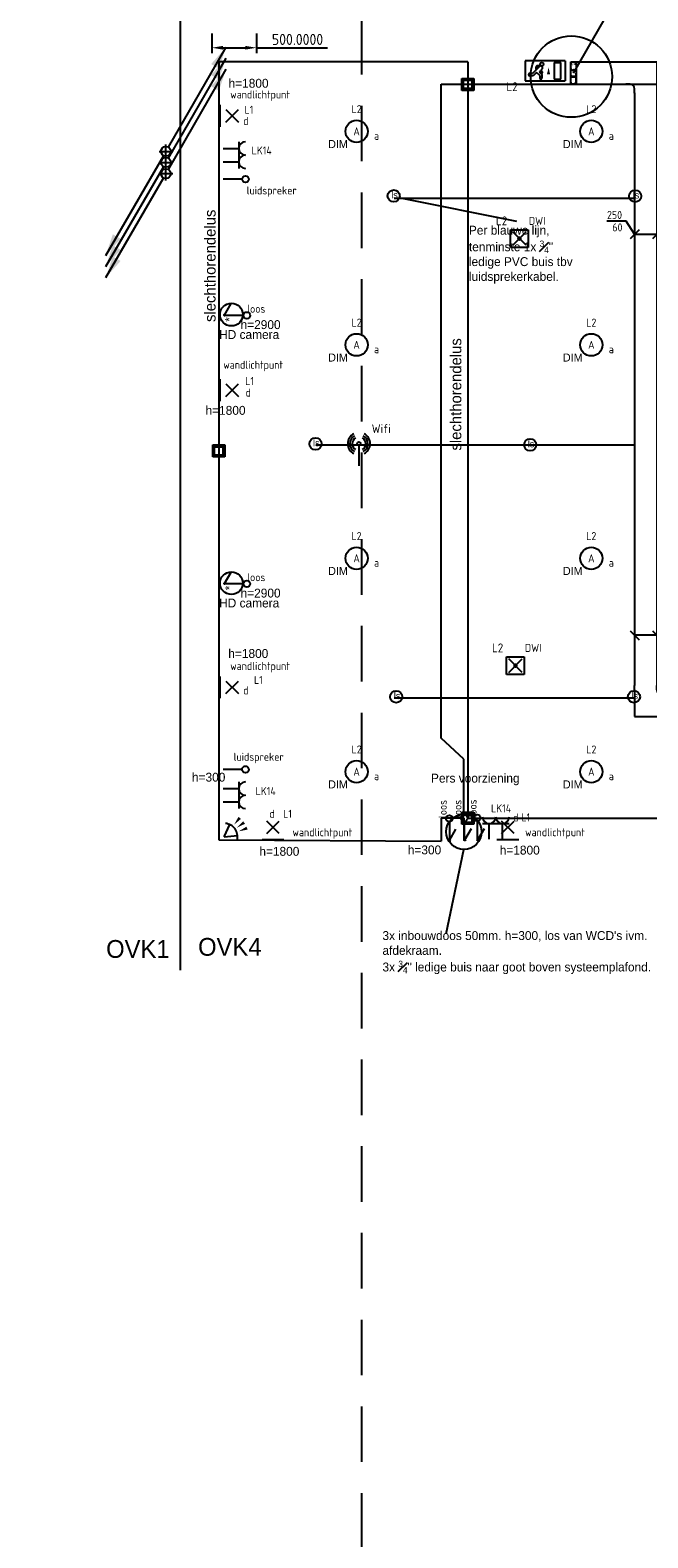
# Model space of a CAD drawing. Header units: millimetres. Extents: x -28157 to 193371, y -2151 to 171990.
# Tile 20 of 31: x 99708 to 106655, y 50540 to 67493. Entities that reach past the tile are written whole.
import ezdxf
from ezdxf.enums import TextEntityAlignment as Align

# ---------------------------------------------------------------- set-up
doc = ezdxf.new("R2010")
doc.units = ezdxf.units.MM
doc.header["$LTSCALE"] = 50
for name, pattern in [('2322122_a', [19.5, 12.5, -7]), ('CENTER2', [28.575, 19.05, -3.175, 3.175, -3.175]), ('SMALL_DASH', [1.5, 0.5, -1])]:
    doc.linetypes.add(name, pattern=pattern)
doc.layers.get('0').update_dxf_attribs({"linetype": 'CONTINUOUS'})
doc.layers.get('Defpoints').update_dxf_attribs({"linetype": 'CONTINUOUS'})
for name, color, linetype in [('BL$2----', 7, 'CONTINUOUS'), ('BL$9----', 7, 'CONTINUOUS'), ('EL6131--_KG_D', 6, 'CONTINUOUS'), ('EL6132--', 20, 'CONTINUOUS'), ('EL6222--', 20, 'CONTINUOUS'), ('EL6223--', 20, 'CONTINUOUS'), ('EL6311--', 20, 'CONTINUOUS'), ('EL6321--', 3, 'CONTINUOUS'), ('EL6441--', 3, 'CONTINUOUS'), ('EL6521--', 3, 'CONTINUOUS'), ('EM6131--_KG', 7, 'CONTINUOUS'), ('Inter Visual Systems Leidingen boven plafond tbv. AV', 5, 'CONTINUOUS'), ('Inter Visual Systems Vloerleidingen tbv. Slechthorendenlus', 5, 'CONTINUOUS'), ('Inter Visual Systems Voorzieningen E', 5, 'CONTINUOUS'), ('Sparingen Heegt', 6, 'CONTINUOUS'), ('Sparringen', 164, 'CONTINUOUS'), ('WL524---_D', 4, 'CONTINUOUS'), ('WL524---_HARTLIJN', 1, 'CONTINUOUS')]:
    doc.layers.add(name, color=color, linetype=linetype)
doc.layers.add('Referentiepunt', color=253, linetype='CONTINUOUS', plot=False)
doc.styles.add('BURO-012', font='BUROFONT.shx', dxfattribs={"height": 120})
doc.styles.add('buro-018', font='BUROFONT.shx', dxfattribs={"height": 180})
doc.styles.add('STABICAD-012', font='ISOCP.SHX', dxfattribs={"height": 60})
doc.styles.add('STABICAD-018', font='ISOCP.SHX', dxfattribs={"height": 90})
doc.styles.get("Standard").update_dxf_attribs({"font": 'ISOCP'})
doc.dimstyles.new('ISO-25', dxfattribs={"dimtxt": 2.5, "dimasz": 2.5, "dimexe": 1.25, "dimexo": 0.625, "dimtad": 1, "dimtih": 1, "dimdec": 4, "dimdsep": 46, "dimtxsty": 'Standard', "dimcen": 2.5, "dimadec": 0, "dimazin": 0, "dimtfac": 1, "dimtdec": 4, "dimtmove": 0, "dimatfit": 3, "dimfxl": 1, "dimtvp": 1, "dimtolj": 1, "dimtzin": 0, "dimarcsym": 0})

# ---------------------------------------------------------------- blocks, each defined once
blk = doc.blocks.new('1115C2I')
at = {"color": 0, "linetype": 'Continuous'}
for p, q in [((4.5, 5.5), (-4.5, 5.5)), ((-4.5, 1), (-4.5, 5.5)), ((-2, 5.15), (-3.5, 5.15)), ((-3.5, 5.15), (-3.5, 1.35)), ((-2, 1.35), (-2, 5.15)), ((0.65, 3.49), (1.01, 3.13)), ((0.76, 4.11), (0.76, 4.91)), ((1.37, 3.5), (0.76, 4.11)), ((0.87, 3.71), (1.23, 3.35)), ((1.23, 3.35), (1.37, 3.5)), ((1.24, 4.31), (1.24, 4.91)), ((1.24, 4.31), (1.94, 3.61)), ((1.27, 2.26), (2.88, 3.87)), ((1.94, 3.61), (2.68, 4.35)), ((2.68, 4.35), (3.52, 4.35)), ((2.88, 3.87), (3.52, 3.87)), ((4.5, 1), (4.5, 5.5)), ((-4.5, 1), (4.5, 1)), ((-2, 1.35), (-3.5, 1.35)), ((0.71, 2.83), (1.01, 3.13)), ((0.99, 2.14), (1.84, 2.14)), ((1.47, 2.46), (1.72, 2.46)), ((1.71, 2.7), (1.72, 2.7)), ((1.72, 2.7), (1.72, 2.46)), ((1.94, 2.93), (2.04, 2.83)), ((2.04, 2.83), (2.04, 2.34))]:
    blk.add_line(p, q, dxfattribs=at)
blk.add_lwpolyline([(-0.75, 2.5, 0, 0.7, 0), (-0.75, 4, 0.7, 0.7, 0)], format="xyseb", dxfattribs=at)
blk.add_circle((0.76, 1.75), 0.4, dxfattribs=at)
for centre, radius, start, end in [((0.76, 3.6), 0.16, 45, 225), ((1, 4.91), 0.24, 0, 180), ((3.52, 4.11), 0.24, 270, 90), ((0.99, 2.54), 0.4, 135, 315), ((1.84, 2.34), 0.2, 270, 0)]:
    blk.add_arc(centre, radius, start, end, dxfattribs=at)
at = {"color": 0, "linetype": 'Continuous', "style": 'STABICAD-018'}
for tag, p in [('PANEL', (0, 15.17)), ('CIRCUIT', (0, 12.17)), ('SUBCIRCUIT', (4.5, 12.17)), ('LIGHTFIXTURECODE', (0, 8))]:
    blk.add_attdef(tag, text='', height=1.8, dxfattribs=at).set_placement(p, align=Align.MIDDLE)
blk = doc.blocks.new('E00WIFI')
at = {"color": 0}
blk.add_line((0, 5.59), (0, 1), dxfattribs=at)
for points in [[(-1.18, 8.23, 0.601429), (-1.18, 3.77)], [(-0.97, 7.78, 0.592302), (-0.97, 4.22)], [(-0.77, 7.32, 0.576881), (-0.77, 4.68)], [(0.77, 4.68, 0.576881), (0.77, 7.32)], [(0.97, 4.22, 0.592302), (0.97, 7.78)], [(1.18, 3.77, 0.601429), (1.18, 8.23)]]:
    blk.add_lwpolyline(points, format="xyb", dxfattribs=at)
blk.add_circle((0, 6), 0.414, dxfattribs=at)
at = {"color": 0, "linetype": 'Continuous', "style": 'STABICAD-018'}
for tag, p in [('COMMENT1', (0, 12.73)), ('DATACOM1', (0, 9.73)), ('TEXT1', (5.02, 6)), ('ARTICLECODE', (0, 0))]:
    blk.add_attdef(tag, text='', height=1.8, dxfattribs=at).set_placement(p, align=Align.MIDDLE)
blk = doc.blocks.new('E00126')
at = {"color": 0, "linetype": 'Continuous'}
for p, q in [((-3, 4.5), (3, 4.5)), ((-1.5, 1), (-1.5, 4.5)), ((1.5, 1), (1.5, 4.5))]:
    blk.add_line(p, q, dxfattribs=at)
for centre in [(-1.5, 6), (1.5, 6)]:
    blk.add_arc(centre, 1.5, 180, 0, dxfattribs=at)
at = {"color": 0, "linetype": 'Continuous', "style": 'buro-018'}
for tag, p in [('PANEL', (0, 11.5)), ('CIRCUIT', (0, 8.5)), ('SUBCIRCUIT', (4.5, 8.5))]:
    blk.add_attdef(tag, text='', height=1.8, dxfattribs=at).set_placement(p, align=Align.MIDDLE)
at = {"color": 0, "linetype": 'Continuous', "style": 'buro-018', "flags": 1}
for tag, p in [('POWERCODE', (13, 8.5)), ('ARTICLECODE', (0, 0))]:
    blk.add_attdef(tag, text='', height=1.8, dxfattribs=at).set_placement(p, align=Align.MIDDLE)
blk = doc.blocks.new('*U151')
at = {"color": 0, "linetype": 'Continuous'}
for p, q in [((0, 125, -2730), (6663, 125, -2730)), ((0, -125, -2730), (6663, -125, -2730))]:
    blk.add_line(p, q, dxfattribs=at)
at = {"layer": 'EL6223--', "color": 2, "style": 'BURO-012'}
for tag, p in [('SECTIONCODE', (106631, 66788, 2730)), ('ELEMENTCODE', (106631, 66788, 2730)), ('POSITIONCODE', (106781, 63528, 2730))]:
    blk.add_attdef(tag, p, '', height=1.8, dxfattribs=at)
blk = doc.blocks.new('*U144')
at = {"color": 0, "linetype": 'Continuous'}
for p, q in [((30, 125, -5430), (-130, 125, -5430)), ((30, 125, -5430), (30, -125, -5430)), ((30, -125, -5430), (-130, -125, -5430))]:
    blk.add_line(p, q, dxfattribs=at)
at = {"color": 0, "linetype": 'SMALL_DASH'}
for p, q in [((-30, 125, -5430), (30, -125, -5430)), ((30, 125, -5430), (-30, -125, -5430)), ((-30, 125, -5430), (-30, -125, -5430)), ((30, -125, -5430), (30, 125, -5430))]:
    blk.add_line(p, q, dxfattribs=at)
at = {"layer": 'EL6223--', "color": 2, "style": 'BURO-012'}
for tag in ['ELEMENTCODE', 'POSITIONCODE', 'SECTIONCODE']:
    blk.add_attdef(tag, (105818, 67010, 5430), '', height=1.8, dxfattribs=at)
blk = doc.blocks.new('*U146')
at = {"color": 0, "linetype": 'Continuous'}
for p, q in [((0, 125, -5430), (458, 125, -5430)), ((0, -125, -5430), (458, -125, -5430))]:
    blk.add_line(p, q, dxfattribs=at)
at = {"layer": 'EL6223--', "color": 2, "style": 'BURO-012'}
for tag in ['ELEMENTCODE', 'POSITIONCODE', 'SECTIONCODE']:
    blk.add_attdef(tag, (105948, 67010, 5430), '', height=1.8, dxfattribs=at)
blk = doc.blocks.new('E00058')
at = {"color": 0, "linetype": 'Continuous'}
for q in [(-1.5, 3.6), (1.5, 3.6)]:
    blk.add_line((0, 1), q, dxfattribs=at)
blk.add_arc((0, 1), 3, 40.5288, 139.4712, dxfattribs=at)
for points in [[(-1.76, 6.21), (-1.08, 6.39), (-0.91, 4.38)], [(-0.35, 6.49), (0.35, 6.49), (0, 4.5)], [(1.08, 6.39), (1.76, 6.21), (0.91, 4.38)]]:
    blk.add_solid(points, dxfattribs=at)
at = {"color": 0, "linetype": 'Continuous', "style": 'buro-018'}
blk.add_attdef('TEXT1', text='', height=1.8, dxfattribs=at).set_placement((0, 9), align=Align.MIDDLE)
at = {"color": 0, "linetype": 'Continuous', "style": 'buro-018', "flags": 1}
blk.add_attdef('ARTICLECODE', text='', height=1.8, dxfattribs=at).set_placement((0, 0), align=Align.MIDDLE)
at = {"layer": 'BL$2----', "color": 7, "style": 'STABICAD-012'}
blk.add_attdef('SECURITY_PANEL', text='', height=2, rotation=48.8608, dxfattribs=at).set_placement((652.13, 662.35), align=Align.MIDDLE)
blk = doc.blocks.new('E00134')
at = {"color": 0, "linetype": 'Continuous', "const_width": 0.5}
blk.add_lwpolyline([(-2.5, -2.75), (2.5, -2.75)], dxfattribs=at)
blk = doc.blocks.new('*U46')
at = {"color": 0, "linetype": 'Continuous'}
for p, q in [((-1.41, -1.41), (1.41, 1.41)), ((1.41, -1.41), (-1.41, 1.41))]:
    blk.add_line(p, q, dxfattribs=at)
blk.add_blockref('E00134', (0, 0), dxfattribs=at)
at = {"color": 0, "linetype": 'Continuous', "style": 'STABICAD-018'}
for tag, p in [('PANEL', (0, 6.5)), ('CIRCUIT', (0, 3.5)), ('SUBCIRCUIT', (4.5, 3.5)), ('ARTICLECODE', (0, 0)), ('SWITCHCODE', (4.5, -1))]:
    blk.add_attdef(tag, text='', height=1.8, dxfattribs=at).set_placement(p, align=Align.MIDDLE)
at = {"color": 0, "linetype": 'Continuous', "style": 'STABICAD-018', "flags": 1}
blk.add_attdef('POWERCODE', text='', height=1.8, dxfattribs=at).set_placement((13, 3.5), align=Align.MIDDLE)
blk = doc.blocks.new('*U101')
at = {"linetype": 'Continuous'}
for color, points in [(0, [(-30, -125), (30, -125), (30, 125), (17, -72)]), (256, [(-650, -1126), (-568, -884), (-482, -934)])]:
    blk.add_hatch(color=color, dxfattribs=at).paths.add_polyline_path(points, flags=0)
for p, q in [((0, 0, -2730), (-650, -1126, -2730)), ((-30, 125, -2730), (-30, 0, -2730)), ((-30, -125, -2730), (-30, 0, -2730))]:
    blk.add_line(p, q, dxfattribs=at)
at = {"color": 0, "linetype": 'Continuous'}
for p, q in [((-30, 125, -2730), (30, 125, -2730)), ((-30, -125, -2730), (-30, 125, -2730)), ((30, 125, -2730), (30, -125, -2730)), ((30, -125, -2730), (-30, -125, -2730))]:
    blk.add_line(p, q, dxfattribs=at)
blk = doc.blocks.new('*D120')
at = {"layer": 'BL$9----', "color": 0, "lineweight": -2, "transparency": 16777216}
for p, q in [((101753, 67455), (101753, 67233)), ((102253, 67455), (102253, 67233)), ((101878, 67295), (102128, 67295)), ((102253, 67295), (103053, 67295))]:
    blk.add_line(p, q, dxfattribs=at)
at = {"layer": 'BL$9----', "color": 0, "transparency": 16777216}
for points in [[(101878, 67316), (101878, 67274), (101753, 67295)], [(102128, 67316), (102128, 67274), (102253, 67295)]]:
    blk.add_solid(points, dxfattribs=at)
at = {"layer": 'Defpoints', "color": 0, "transparency": 16777216}
for p in [(101753, 67486, -2730), (102253, 67486, -2730), (102253, 67295)]:
    blk.add_point(p, dxfattribs=at)
at = {"layer": 'BL$9----', "color": 0, "transparency": 16777216, "insert": (102715, 67389), "char_height": 125, "attachment_point": 5}
blk.add_mtext('\\A1;500.0000', dxfattribs=at)
blk = doc.blocks.new('E00141')
at = {"color": 0, "linetype": 'Continuous'}
blk.add_line((0, 5.25), (0, 1), dxfattribs=at)
blk.add_circle((0, 6), 0.75, dxfattribs=at)
at = {"color": 0, "linetype": 'Continuous', "style": 'STABICAD-018'}
for tag, p in [('COMMENT1', (0, 12)), ('DATACOM1', (0, 9)), ('TEXT1', (5, 6)), ('ARTICLECODE', (0, 0))]:
    blk.add_attdef(tag, text='', height=1.8, dxfattribs=at).set_placement(p, align=Align.MIDDLE)
blk = doc.blocks.new('*U150')
at = {"color": 0, "linetype": 'Continuous'}
for p, q in [((-125, 175, -2730), (-125, 225, -2730)), ((125, 175, -2730), (125, 225, -2730)), ((125, -125, -2730), (125, 175, -2730)), ((-175, 125, -2730), (-225, 125, -2730)), ((-175, -125, -2730), (-225, -125, -2730)), ((-175, -125, -2730), (125, -125, -2730))]:
    blk.add_line(p, q, dxfattribs=at)
blk.add_arc((-175, 175, -2730), 50, 270, 0, dxfattribs=at)
at = {"layer": 'EL6223--', "color": 2, "style": 'BURO-012'}
for tag in ['SECTIONCODE', 'ELEMENTCODE', 'POSITIONCODE']:
    blk.add_attdef(tag, (106631, 59900, 2730), '', height=1.8, dxfattribs=at)
blk = doc.blocks.new('1115B3')
at = {"color": 0, "linetype": 'Continuous'}
blk.add_circle((0, 3.5), 2.5, dxfattribs=at)
at = {"color": 0, "linetype": 'Continuous', "style": 'STABICAD-018'}
for tag, p in [('PANEL', (0, 11.5)), ('CIRCUIT', (0, 8.5)), ('SUBCIRCUIT', (4.5, 8.5)), ('LIGHTFIXTURECODE', (0, 3.5)), ('SWITCHCODE', (4.5, 2.5))]:
    blk.add_attdef(tag, text='', height=1.8, dxfattribs=at).set_placement(p, align=Align.MIDDLE)
blk = doc.blocks.new('111512')
at = {"color": 0, "linetype": 'Continuous'}
for p, q in [((-2, 2), (2, 2)), ((-2, -2), (-2, 2)), ((-1.5, -1.5), (1.5, 1.5)), ((1.5, -1.5), (-1.5, 1.5)), ((2, 2), (2, -2)), ((2, -2), (-2, -2))]:
    blk.add_line(p, q, dxfattribs=at)
at = {"color": 0, "linetype": 'Continuous', "const_width": 0.5}
blk.add_lwpolyline([(-0.25, 0, 1), (0.25, 0, 1)], format="xyb", close=True, dxfattribs=at)
at = {"color": 0, "linetype": 'Continuous', "style": 'buro-018'}
for tag, p in [('PANEL', (0, 11.17)), ('CIRCUIT', (0, 8.17)), ('SUBCIRCUIT', (4.5, 8.17)), ('LIGHTFIXTURECODE', (0, 4))]:
    blk.add_attdef(tag, text='', height=1.8, dxfattribs=at).set_placement(p, align=Align.MIDDLE)
blk = doc.blocks.new('*U145')
at = {"color": 0, "linetype": 'Continuous'}
for p, q in [((-225, 125, -5430), (-175, 125, -5430)), ((-175, 125, -5430), (125, 125, -5430)), ((125, 125, -5430), (125, -175, -5430)), ((-175, -125, -5430), (-225, -125, -5430)), ((-125, -225, -5430), (-125, -175, -5430)), ((125, -175, -5430), (125, -225, -5430))]:
    blk.add_line(p, q, dxfattribs=at)
blk.add_arc((-175, -175, -5430), 50, 0, 90, dxfattribs=at)
at = {"layer": 'EL6223--', "color": 2, "style": 'BURO-012'}
for tag in ['SECTIONCODE', 'ELEMENTCODE', 'POSITIONCODE']:
    blk.add_attdef(tag, (106631, 67010, 5430), '', height=1.8, dxfattribs=at)
blk = doc.blocks.new('E00128')
at = {"color": 0, "linetype": 'Continuous'}
blk.add_line((0, 5.25), (0, 1), dxfattribs=at)
blk.add_circle((0, 6), 0.75, dxfattribs=at)
at = {"color": 0, "linetype": 'Continuous', "style": 'STABICAD-018'}
for tag, p in [('TEXT1', (0, 9)), ('ARTICLECODE', (0, 0))]:
    blk.add_attdef(tag, text='', height=1.8, dxfattribs=at).set_placement(p, align=Align.MIDDLE)
blk = doc.blocks.new('*U234')
at = {"color": 0, "linetype": 'Continuous'}
for p, q in [((-300, 50, -2730), (-200, -50, -2730)), ((0, 0, -2730), (-250, 0, -2730)), ((-50, 50, -2730), (50, -50, -2730)), ((0, 0, -2730), (143, 130, -2730)), ((143, 130, -2730), (358, 130, -2730))]:
    blk.add_line(p, q, dxfattribs=at)
at = {"color": 0, "linetype": 'Continuous', "style": 'STABICAD-018'}
for s, p in [('250', (193, 155, -2730)), ('60', (193, 15, -2730))]:
    blk.add_text(s, height=90, dxfattribs=at).set_placement(p)
blk = doc.blocks.new('*U235')
at = {"color": 0, "linetype": 'Continuous'}
for p, q in [((-96, 148, -2730), (-311, 148, -2730)), ((0, 0, -2730), (-96, 148, -2730)), ((50, 50, -2730), (-50, -50, -2730)), ((0, 0, -2730), (250, 0, -2730)), ((300, 50, -2730), (200, -50, -2730))]:
    blk.add_line(p, q, dxfattribs=at)
at = {"color": 0, "linetype": 'Continuous', "style": 'STABICAD-018'}
for s, p in [('250', (-311, 173, -2730)), ('60', (-251, 33, -2730))]:
    blk.add_text(s, height=90, dxfattribs=at).set_placement(p)
blk = doc.blocks.new('*U319')
at = {"linetype": 'Continuous'}
for points in [[(678, 1173), (596, 932), (509, 982)], [(-678, -1173), (-596, -932), (-509, -982)]]:
    blk.add_hatch(color=2, dxfattribs=at).paths.add_polyline_path(points, flags=0)
at = {"color": 2, "linetype": 'Continuous'}
for p, q in [((28, 48), (678, 1173)), ((-28, -48), (-678, -1173))]:
    blk.add_line(p, q, dxfattribs=at)
at = {"color": 0, "linetype": 'Continuous'}
blk.add_circle((0, 0), 55, dxfattribs=at)
at = {"layer": 'WL524---_HARTLIJN', "linetype": 'CENTER2'}
for p, q in [((-77, 0, 3000), (77, 0, 3000)), ((0, -77, 3000), (0, 77, 3000))]:
    blk.add_line(p, q, dxfattribs=at)
blk.add_circle((0, 0), 0.0125, dxfattribs=at)
at = {"layer": 'Sparingen Heegt', "color": 2}
for tag, p, style in [('SECTIONCODE', (101234, 66636), 'BURO-012'), ('ELEMENTCODE', (101234, 66736), 'STABICAD-018'), ('POSITIONCODE', (101234, 66636), 'BURO-012'), ('FLOORCODE', (101284, 66636), 'STABICAD-018')]:
    blk.add_attdef(tag, p, '', height=1.8, dxfattribs=dict(at, style=style))
blk = doc.blocks.new('E00169')
at = {"color": 0, "linetype": 'Continuous'}
blk.add_line((0, 0), (-5, -8.7), dxfattribs=at)
at = {"color": 0, "linetype": 'Continuous', "const_width": 0.5}
blk.add_lwpolyline([(-0.2, 0, 1), (0.2, 0, 1)], format="xyb", close=True, dxfattribs=at)
at = {"color": 0, "linetype": 'Continuous'}
blk.add_lwpolyline([(-5, -8.7, 0, 1, 0), (-3.5, -6.1, 1, 1, 0)], format="xyseb", dxfattribs=at)
blk.add_circle((0, 0), 0.5, dxfattribs=at)
at = {"color": 0, "linetype": 'Continuous', "style": 'STABICAD-018'}
blk.add_attdef('ARTICLECODE', text='', height=1.8, dxfattribs=at).set_placement((0, 0), align=Align.MIDDLE)
blk = doc.blocks.new('E00414')
at = {"color": 0, "linetype": 'Continuous'}
for p, q in [((-2.9, -2.9), (-2.9, 2.9)), ((-2.9, 2.9), (2.9, 2.9)), ((-2, 2), (2, 2)), ((-2, -2), (-2, 2)), ((2, 2), (2, -2)), ((2.9, 2.9), (2.9, -2.9)), ((2.9, -2.9), (-2.9, -2.9)), ((2, -2), (-2, -2))]:
    blk.add_line(p, q, dxfattribs=at)
for points in [[(-2.9, 2.9), (2.9, 2.9), (-2, 2), (2, 2)], [(-2, -2), (-2.9, -2.9), (-2, 2), (-2.9, 2.9)], [(2, 2), (2.9, 2.9), (2, -2), (2.9, -2.9)], [(2, -2), (2.9, -2.9), (-2, -2), (-2.9, -2.9)]]:
    blk.add_solid(points, dxfattribs=at)
at = {"color": 0, "linetype": 'Continuous', "style": 'STABICAD-018'}
for tag, p in [('PANEL', (0, 8)), ('ARTICLECODE', (0, 0)), ('CIRCUIT', (0, 5)), ('SUBCIRCUIT', (4.5, 5))]:
    blk.add_attdef(tag, text='', height=1.8, dxfattribs=at).set_placement(p, align=Align.MIDDLE)
at = {"color": 0, "linetype": 'Continuous', "style": 'STABICAD-018', "flags": 1}
blk.add_attdef('POWERCODE', text='', height=1.8, dxfattribs=at).set_placement((13, 5), align=Align.MIDDLE)

msp = doc.modelspace()

# ---------------------------------------------------------------- linework, layer by layer
at = {"layer": 'BL$2----', "color": 23}
msp.add_line((101400.85479, 56922.20297, 5880.14402), (101397.84092, 74744.40172, 5880.14402), dxfattribs=at)
at = {"layer": 'BL$9----', "color": 0}
for centre in [(101971.20103, 64294.00003, 5700), (101971.20103, 61275.18693, 5700)]:
    msp.add_circle(centre, 127.58762, dxfattribs=at)
at = {"layer": 'Inter Visual Systems Leidingen boven plafond tbv. AV'}
for p, q in [((103801.16599, 65603.02557, -8550), (106506.30496, 65603.02557)), ((102920.82844, 62831.01997, -2850), (106506.30496, 62831.01997)), ((103801.16599, 59986.57555, -8550), (106506.30496, 59986.57555))]:
    msp.add_line(p, q, dxfattribs=at)
at = {"layer": 'Inter Visual Systems Leidingen boven plafond tbv. AV', "color": 0}
msp.add_line((105182.93206, 65340.72114, -4962.55041), (103873.19425, 65603.26023, -1992.55041), dxfattribs=at)
for centre in [(103796.76587, 65629.03483, -1992.55041), (106511.86525, 65627.30512, -1992.55041), (102916.91868, 62841.0463, -1992.55041), (105332.41078, 62829.63409, -1992.55041), (103825.1868, 59997.83458, -1992.55041), (106498.70499, 59997.78231, -1992.55041)]:
    msp.add_circle(centre, 68.06113, dxfattribs=at)
at = {"layer": 'Inter Visual Systems Vloerleidingen tbv. Slechthorendenlus', "color": 11}
for p, q in [((104629.02699, 67134.91669), (101829.02699, 67134.91669)), ((101829.02699, 67134.91669), (101829.02699, 58387.42325)), ((104629.02699, 67134.91669), (104629.02699, 58630.81852)), ((104329.02699, 59531.75489), (104329.02699, 66884.91669)), ((104329.02699, 66884.91669), (114760.37335, 66884.91669)), ((104585.99568, 59294.44468, 5700), (104329.02699, 59531.75489)), ((104585.99568, 58698.31852, 5700), (104585.99568, 59294.44468, 5700)), ((104329.02699, 58630.81852), (104329.02699, 58374.91669)), ((104561.52676, 58630.81852, 5700), (104329.02699, 58630.81852)), ((104629.02699, 58630.81852, 5700), (114060.45252, 58630.81852, 5700)), ((101829.02699, 58387.42325), (104329.02699, 58374.91669))]:
    msp.add_line(p, q, dxfattribs=at)
at = {"layer": 'Inter Visual Systems Vloerleidingen tbv. Slechthorendenlus', "color": 0}
msp.add_line((104588.82912, 58380.81852, 5700), (104588.82912, 58630.81852, 5700), dxfattribs=at)
at = {"layer": 'Inter Visual Systems Voorzieningen E', "color": 0}
msp.add_line((104386.21784, 57331.06632, 2610), (104586.24826, 58280.82196, 5580), dxfattribs=at)
msp.add_circle((104586.24826, 58479.35119, 5580), 198.52922, dxfattribs=at)
at = {"layer": 'Referentiepunt', "linetype": '2322122_a'}
msp.add_line((103437.97163, -1256.74877), (103437.97163, 103231.68836), dxfattribs=at)
at = {"layer": 'Sparringen'}
msp.add_circle((105794.53676, 66970.47164, 2600), 457.55761, dxfattribs=at)

# ---------------------------------------------------------------- block references
at = {"layer": 'EL6131--_KG_D', "color": 6, "linetype": 'Continuous'}
for name, p, rotation in [('*U101', (105818.23676, 67009.91669, 2730), 180), ('*U144', (105818.23676, 67009.91669, 5430), 180), ('*U151', (106631.30496, 66788.07676, 2730), 270), ('*U150', (106631.30496, 59899.67241, 2730), 270)]:
    msp.add_blockref(name, p, dxfattribs=dict(at, rotation=rotation))
for name, p in [('*U146', (105948.23676, 67009.91669, 5430)), ('*U145', (106631.30496, 67009.91669, 5430))]:
    msp.add_blockref(name, p, dxfattribs=at)
at = {"layer": 'EL6132--', "linetype": 'Continuous'}
ref = msp.add_blockref('E00128', (101829.02699, 65818.01434), dxfattribs=dict(at, xscale=50, yscale=50, zscale=50, rotation=270))
ref.add_attrib('TEXT1', 'luidspreker', dxfattribs={"layer": '0', "color": 7, "linetype": 'Continuous', "height": 90, "style": 'STABICAD-018'}).set_placement((102424.47134, 65677.44761), align=Align.MIDDLE)
ref = msp.add_blockref('E00128', (101828.56484, 59181.14584), dxfattribs=dict(at, xscale=50, yscale=50, zscale=50, rotation=270))
ref.add_attrib('TEXT1', 'luidspreker', dxfattribs={"layer": '0', "color": 7, "linetype": 'Continuous', "height": 90, "style": 'STABICAD-018'}).set_placement((102278.2589, 59308.69791), align=Align.MIDDLE)
at = {"layer": 'EL6222--', "linetype": 'Continuous'}
ref = msp.add_blockref('E00126', (101829.02699, 66088.32556), dxfattribs=dict(at, xscale=50, yscale=50, zscale=50, rotation=270))
ref.add_attrib('CIRCUIT', 'LK14', dxfattribs={"layer": '0', "color": 7, "linetype": 'Continuous', "height": 90, "style": 'STABICAD-018'}).set_placement((102311.9264, 66140.06886), align=Align.MIDDLE)
ref = msp.add_blockref('E00126', (101829.02699, 58889.43454), dxfattribs=dict(at, xscale=50, yscale=50, zscale=50, rotation=270))
ref.add_attrib('CIRCUIT', 'LK14', dxfattribs={"layer": '0', "color": 7, "linetype": 'Continuous', "height": 90, "style": 'STABICAD-018'}).set_placement((102356.96235, 58936.62188), align=Align.MIDDLE)
ref = msp.add_blockref('E00126', (104945.08822, 58346.83406, 5700), dxfattribs=dict(at, xscale=50, yscale=50, zscale=50))
ref.add_attrib('CIRCUIT', 'LK14', dxfattribs={"layer": '0', "color": 7, "linetype": 'Continuous', "height": 90, "style": 'STABICAD-018'}).set_placement((105003.97788, 58743.46899, 5700), align=Align.MIDDLE)
at = {"layer": 'EL6311--', "linetype": 'Continuous'}
ref = msp.add_blockref('*U46', (101980.6535, 66529.91669), dxfattribs=dict(at, xscale=50, yscale=50, zscale=50, rotation=270))
ref.add_attrib('ARTICLECODE', 'wandlichtpunt', dxfattribs={"layer": '0', "color": 7, "linetype": 'Continuous', "height": 90, "style": 'STABICAD-018'}).set_placement((102294.05207, 66756.04146), align=Align.MIDDLE)
ref.add_attrib('CIRCUIT', 'L1', dxfattribs={"layer": '0', "color": 7, "linetype": 'Continuous', "height": 90, "style": 'STABICAD-018'}).set_placement((102168.49857, 66597.46711), align=Align.MIDDLE)
ref.add_attrib('SWITCHCODE', 'd', dxfattribs={"layer": '0', "color": 7, "linetype": 'Continuous', "height": 90, "style": 'STABICAD-018'}).set_placement((102133.92965, 66471.78189), align=Align.MIDDLE)
ref = msp.add_blockref('1115B3', (103379.09908, 66179.54074, 2730), dxfattribs=dict(at, xscale=50, yscale=50, zscale=50))
ref.add_attrib('CIRCUIT', 'L2', dxfattribs={"layer": '0', "color": 7, "linetype": 'Continuous', "height": 90, "style": 'STABICAD-018'}).set_placement((103379.09908, 66604.54074, 2730), align=Align.MIDDLE)
ref.add_attrib('LIGHTFIXTURECODE', 'A', dxfattribs={"layer": '0', "color": 7, "linetype": 'Continuous', "height": 90, "style": 'STABICAD-018'}).set_placement((103379.09908, 66354.54074, 2730), align=Align.MIDDLE)
ref.add_attrib('SWITCHCODE', 'a', dxfattribs={"layer": '0', "color": 1, "linetype": 'Continuous', "height": 90, "style": 'STABICAD-018'}).set_placement((103604.09908, 66304.54074, 2730), align=Align.MIDDLE)
ref = msp.add_blockref('1115B3', (106019.02699, 66179.54074, 2730), dxfattribs=dict(at, xscale=50, yscale=50, zscale=50))
ref.add_attrib('CIRCUIT', 'L2', dxfattribs={"layer": '0', "color": 7, "linetype": 'Continuous', "height": 90, "style": 'STABICAD-018'}).set_placement((106019.02699, 66604.54074, 2730), align=Align.MIDDLE)
ref.add_attrib('LIGHTFIXTURECODE', 'A', dxfattribs={"layer": '0', "color": 7, "linetype": 'Continuous', "height": 90, "style": 'STABICAD-018'}).set_placement((106019.02699, 66354.54074, 2730), align=Align.MIDDLE)
ref.add_attrib('SWITCHCODE', 'a', dxfattribs={"layer": '0', "color": 1, "linetype": 'Continuous', "height": 90, "style": 'STABICAD-018'}).set_placement((106244.02699, 66304.54074, 2730), align=Align.MIDDLE)
ref = msp.add_blockref('1115B3', (103379.09908, 63779.54074, 2730), dxfattribs=dict(at, xscale=50, yscale=50, zscale=50))
ref.add_attrib('CIRCUIT', 'L2', dxfattribs={"layer": '0', "color": 7, "linetype": 'Continuous', "height": 90, "style": 'STABICAD-018'}).set_placement((103379.09908, 64204.54074, 2730), align=Align.MIDDLE)
ref.add_attrib('LIGHTFIXTURECODE', 'A', dxfattribs={"layer": '0', "color": 7, "linetype": 'Continuous', "height": 90, "style": 'STABICAD-018'}).set_placement((103379.09908, 63954.54074, 2730), align=Align.MIDDLE)
ref.add_attrib('SWITCHCODE', 'a', dxfattribs={"layer": '0', "color": 1, "linetype": 'Continuous', "height": 90, "style": 'STABICAD-018'}).set_placement((103604.09908, 63904.54074, 2730), align=Align.MIDDLE)
ref = msp.add_blockref('1115B3', (106019.02699, 63779.54074, 2730), dxfattribs=dict(at, xscale=50, yscale=50, zscale=50))
ref.add_attrib('CIRCUIT', 'L2', dxfattribs={"layer": '0', "color": 7, "linetype": 'Continuous', "height": 90, "style": 'STABICAD-018'}).set_placement((106019.02699, 64204.54074, 2730), align=Align.MIDDLE)
ref.add_attrib('LIGHTFIXTURECODE', 'A', dxfattribs={"layer": '0', "color": 7, "linetype": 'Continuous', "height": 90, "style": 'STABICAD-018'}).set_placement((106019.02699, 63954.54074, 2730), align=Align.MIDDLE)
ref.add_attrib('SWITCHCODE', 'a', dxfattribs={"layer": '0', "color": 1, "linetype": 'Continuous', "height": 90, "style": 'STABICAD-018'}).set_placement((106244.02699, 63904.54074, 2730), align=Align.MIDDLE)
ref = msp.add_blockref('*U46', (101980.6535, 63444.91669), dxfattribs=dict(at, xscale=50, yscale=50, zscale=50, rotation=270))
ref.add_attrib('ARTICLECODE', 'wandlichtpunt', dxfattribs={"layer": '0', "color": 7, "linetype": 'Continuous', "height": 90, "style": 'STABICAD-018'}).set_placement((102216.19241, 63716.73155), align=Align.MIDDLE)
ref.add_attrib('CIRCUIT', 'L1', dxfattribs={"layer": '0', "color": 7, "linetype": 'Continuous', "height": 90, "style": 'STABICAD-018'}).set_placement((102176.38629, 63547.89368), align=Align.MIDDLE)
ref.add_attrib('SWITCHCODE', 'd', dxfattribs={"layer": '0', "color": 7, "linetype": 'Continuous', "height": 90, "style": 'STABICAD-018'}).set_placement((102161.27732, 63417.57504), align=Align.MIDDLE)
ref = msp.add_blockref('1115B3', (103379.09908, 61379.54074, 2730), dxfattribs=dict(at, xscale=50, yscale=50, zscale=50))
ref.add_attrib('CIRCUIT', 'L2', dxfattribs={"layer": '0', "color": 7, "linetype": 'Continuous', "height": 90, "style": 'STABICAD-018'}).set_placement((103379.09908, 61804.54074, 2730), align=Align.MIDDLE)
ref.add_attrib('LIGHTFIXTURECODE', 'A', dxfattribs={"layer": '0', "color": 7, "linetype": 'Continuous', "height": 90, "style": 'STABICAD-018'}).set_placement((103379.09908, 61554.54074, 2730), align=Align.MIDDLE)
ref.add_attrib('SWITCHCODE', 'a', dxfattribs={"layer": '0', "color": 1, "linetype": 'Continuous', "height": 90, "style": 'STABICAD-018'}).set_placement((103604.09908, 61504.54074, 2730), align=Align.MIDDLE)
ref = msp.add_blockref('1115B3', (106019.02699, 61379.54074, 2730), dxfattribs=dict(at, xscale=50, yscale=50, zscale=50))
ref.add_attrib('CIRCUIT', 'L2', dxfattribs={"layer": '0', "color": 7, "linetype": 'Continuous', "height": 90, "style": 'STABICAD-018'}).set_placement((106019.02699, 61804.54074, 2730), align=Align.MIDDLE)
ref.add_attrib('LIGHTFIXTURECODE', 'A', dxfattribs={"layer": '0', "color": 7, "linetype": 'Continuous', "height": 90, "style": 'STABICAD-018'}).set_placement((106019.02699, 61554.54074, 2730), align=Align.MIDDLE)
ref.add_attrib('SWITCHCODE', 'a', dxfattribs={"layer": '0', "color": 1, "linetype": 'Continuous', "height": 90, "style": 'STABICAD-018'}).set_placement((106244.02699, 61504.54074, 2730), align=Align.MIDDLE)
ref = msp.add_blockref('*U46', (101980.6535, 60103.80016), dxfattribs=dict(at, xscale=50, yscale=50, zscale=50, rotation=270))
ref.add_attrib('ARTICLECODE', 'wandlichtpunt', dxfattribs={"layer": '0', "color": 7, "linetype": 'Continuous', "height": 90, "style": 'STABICAD-018'}).set_placement((102294.05207, 60329.92493), align=Align.MIDDLE)
ref.add_attrib('CIRCUIT', 'L1', dxfattribs={"layer": '0', "color": 7, "linetype": 'Continuous', "height": 90, "style": 'STABICAD-018'}).set_placement((102275.11012, 60186.71748), align=Align.MIDDLE)
ref.add_attrib('SWITCHCODE', 'd', dxfattribs={"layer": '0', "color": 7, "linetype": 'Continuous', "height": 90, "style": 'STABICAD-018'}).set_placement((102133.92965, 60068.64256), align=Align.MIDDLE)
ref = msp.add_blockref('1115B3', (103379.09908, 58979.54074, 2730), dxfattribs=dict(at, xscale=50, yscale=50, zscale=50))
ref.add_attrib('CIRCUIT', 'L2', dxfattribs={"layer": '0', "color": 7, "linetype": 'Continuous', "height": 90, "style": 'STABICAD-018'}).set_placement((103379.09908, 59404.54074, 2730), align=Align.MIDDLE)
ref.add_attrib('LIGHTFIXTURECODE', 'A', dxfattribs={"layer": '0', "color": 7, "linetype": 'Continuous', "height": 90, "style": 'STABICAD-018'}).set_placement((103379.09908, 59154.54074, 2730), align=Align.MIDDLE)
ref.add_attrib('SWITCHCODE', 'a', dxfattribs={"layer": '0', "color": 1, "linetype": 'Continuous', "height": 90, "style": 'STABICAD-018'}).set_placement((103604.09908, 59104.54074, 2730), align=Align.MIDDLE)
ref = msp.add_blockref('1115B3', (106019.02699, 58979.54074, 2730), dxfattribs=dict(at, xscale=50, yscale=50, zscale=50))
ref.add_attrib('CIRCUIT', 'L2', dxfattribs={"layer": '0', "color": 7, "linetype": 'Continuous', "height": 90, "style": 'STABICAD-018'}).set_placement((106019.02699, 59404.54074, 2730), align=Align.MIDDLE)
ref.add_attrib('LIGHTFIXTURECODE', 'A', dxfattribs={"layer": '0', "color": 7, "linetype": 'Continuous', "height": 90, "style": 'STABICAD-018'}).set_placement((106019.02699, 59154.54074, 2730), align=Align.MIDDLE)
ref.add_attrib('SWITCHCODE', 'a', dxfattribs={"layer": '0', "color": 1, "linetype": 'Continuous', "height": 90, "style": 'STABICAD-018'}).set_placement((106244.02699, 59104.54074, 2730), align=Align.MIDDLE)
ref = msp.add_blockref('*U46', (102439.02699, 58528.61197), dxfattribs=dict(at, xscale=50, yscale=50, zscale=50))
ref.add_attrib('ARTICLECODE', 'wandlichtpunt', dxfattribs={"layer": '0', "color": 7, "linetype": 'Continuous', "height": 90, "style": 'STABICAD-018'}).set_placement((102994.32504, 58460.07087), align=Align.MIDDLE)
ref.add_attrib('CIRCUIT', 'L1', dxfattribs={"layer": '0', "color": 7, "linetype": 'Continuous', "height": 90, "style": 'STABICAD-018'}).set_placement((102602.58912, 58681.28902), align=Align.MIDDLE)
ref.add_attrib('SWITCHCODE', 'd', dxfattribs={"layer": '0', "color": 7, "linetype": 'Continuous', "height": 90, "style": 'STABICAD-018'}).set_placement((102428.82431, 58681.88812), align=Align.MIDDLE)
ref = msp.add_blockref('*U46', (105079.02699, 58528.61197), dxfattribs=dict(at, xscale=50, yscale=50, zscale=50))
ref.add_attrib('ARTICLECODE', 'wandlichtpunt', dxfattribs={"layer": '0', "color": 7, "linetype": 'Continuous', "height": 90, "style": 'STABICAD-018'}).set_placement((105610.12691, 58460.67365), align=Align.MIDDLE)
ref.add_attrib('CIRCUIT', 'L1', dxfattribs={"layer": '0', "color": 7, "linetype": 'Continuous', "height": 90, "style": 'STABICAD-018'}).set_placement((105282.21342, 58641.26513), align=Align.MIDDLE)
ref.add_attrib('SWITCHCODE', 'd', dxfattribs={"layer": '0', "color": 7, "linetype": 'Continuous', "height": 90, "style": 'STABICAD-018'}).set_placement((105170.56342, 58640.29731), align=Align.MIDDLE)
at = {"layer": 'EL6321--', "linetype": 'Continuous'}
ref = msp.add_blockref('1115C2I', (105500.5452, 67197.91669), dxfattribs=dict(at, xscale=50, yscale=50, zscale=50, rotation=180))
ref.add_attrib('CIRCUIT', 'L2', dxfattribs={"layer": '0', "color": 7, "linetype": 'Continuous', "height": 100, "style": 'STABICAD-018'}).set_placement((105127.53399, 66857.0172), align=Align.MIDDLE)
ref = msp.add_blockref('111512', (105209.75413, 65148.65869, 2730), dxfattribs=dict(at, xscale=50, yscale=50, zscale=50))
ref.add_attrib('CIRCUIT', 'L2', dxfattribs={"layer": '0', "color": 7, "linetype": 'Continuous', "height": 100, "style": 'STABICAD-018'}).set_placement((105009.75413, 65348.65869, 2730), align=Align.MIDDLE)
ref.add_attrib('LIGHTFIXTURECODE', 'DWI', dxfattribs={"layer": '0', "color": 7, "linetype": 'Continuous', "height": 90, "style": 'STABICAD-018'}).set_placement((105409.75413, 65348.65869, 2730), align=Align.MIDDLE)
ref = msp.add_blockref('111512', (105165.60742, 60347.06384, 2730), dxfattribs=dict(at, xscale=50, yscale=50, zscale=50))
ref.add_attrib('CIRCUIT', 'L2', dxfattribs={"layer": '0', "color": 7, "linetype": 'Continuous', "height": 100, "style": 'STABICAD-018'}).set_placement((104965.60742, 60547.06384, 2730), align=Align.MIDDLE)
ref.add_attrib('LIGHTFIXTURECODE', 'DWI', dxfattribs={"layer": '0', "color": 7, "linetype": 'Continuous', "height": 90, "style": 'STABICAD-018'}).set_placement((105365.60742, 60547.06384, 2730), align=Align.MIDDLE)
at = {"layer": 'EL6441--', "linetype": 'Continuous'}
ref = msp.add_blockref('E00WIFI', (103405.58383, 62542.54811), dxfattribs=dict(at, xscale=50, yscale=50, zscale=50))
ref.add_attrib('TEXT1', 'Wifi', dxfattribs={"layer": '0', "color": 7, "linetype": 'Continuous', "height": 100, "style": 'STABICAD-018'}).set_placement((103656.61688, 63012.5682), align=Align.MIDDLE)
at = {"layer": 'EL6521--', "linetype": 'Continuous', "xscale": 50.00000000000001, "yscale": 50.00000000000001, "zscale": 50.00000000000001, "rotation": 305.6421961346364}
msp.add_blockref('E00058', (101850.10009, 58394.20492), dxfattribs=at)
at = {"layer": 'EM6131--_KG', "linetype": 'Continuous'}
for name, p in [('*U235', (106506.30496, 65197.10232, 2730)), ('*U234', (106756.30496, 60688.27229, 2730))]:
    msp.add_blockref(name, p, dxfattribs=at)
at = {"layer": 'Inter Visual Systems Vloerleidingen tbv. Slechthorendenlus', "color": 20, "xscale": 23.2758620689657, "yscale": 23.2758620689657, "zscale": 50}
for p in [(104629.94823, 66883.24304, -120), (101829.02703, 62761.16993), (104629.02676, 58630.81852, 5700)]:
    msp.add_blockref('E00414', p, dxfattribs=at)
at = {"layer": 'Inter Visual Systems Voorzieningen E', "color": 3, "xscale": 14.73758252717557, "yscale": 14.73758252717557, "zscale": 50, "rotation": 180}
for p in [(101895.60652, 64289.73745, 5700), (101895.60652, 61270.92435, 5700), (104422.38908, 58379.55203, 5700), (104596.19828, 58388.18751, 2850), (104742.4792, 58388.18751, 2850)]:
    msp.add_blockref('E00169', p, dxfattribs=at)
at = {"layer": 'Inter Visual Systems Voorzieningen E', "color": 3, "linetype": 'Continuous'}
ref = msp.add_blockref('E00141', (101845.60652, 64286.05305, 5700), dxfattribs=dict(at, xscale=50, yscale=50, zscale=50, rotation=270))
ref.add_attrib('TEXT1', 'loos ', dxfattribs={"layer": '0', "color": 7, "linetype": 'Continuous', "height": 90, "style": 'STABICAD-018'}).set_placement((102277.17272, 64360.55861, 5700), align=Align.MIDDLE)
ref = msp.add_blockref('E00141', (101845.60652, 61267.23995, 5700), dxfattribs=dict(at, xscale=50, yscale=50, zscale=50, rotation=270))
ref.add_attrib('TEXT1', 'loos ', dxfattribs={"layer": '0', "color": 7, "linetype": 'Continuous', "height": 90, "style": 'STABICAD-018'}).set_placement((102277.17272, 61341.74551, 5700), align=Align.MIDDLE)
ref = msp.add_blockref('E00141', (104422.38908, 58329.55203, 5700), dxfattribs=dict(at, xscale=50, yscale=50, zscale=50))
ref.add_attrib('TEXT1', 'loos ', dxfattribs={"layer": '0', "color": 7, "linetype": 'Continuous', "height": 90, "rotation": 90, "style": 'STABICAD-018'}).set_placement((104347.88352, 58761.11823, 5700), align=Align.MIDDLE)
ref = msp.add_blockref('E00141', (104588.82912, 58330.81852, 5700), dxfattribs=dict(at, xscale=50, yscale=50, zscale=50))
ref.add_attrib('TEXT1', 'loos ', dxfattribs={"layer": '0', "color": 7, "linetype": 'Continuous', "height": 90, "rotation": 90, "style": 'STABICAD-018'}).set_placement((104514.32357, 58762.38472, 5700), align=Align.MIDDLE)
ref = msp.add_blockref('E00141', (104735.11004, 58335.24882, 5700), dxfattribs=dict(at, xscale=50, yscale=50, zscale=50))
ref.add_attrib('TEXT1', 'loos ', dxfattribs={"layer": '0', "color": 7, "linetype": 'Continuous', "height": 90, "rotation": 90, "style": 'STABICAD-018'}).set_placement((104684.02088, 58766.81502, 5700), align=Align.MIDDLE)
at = {"layer": 'WL524---_D', "linetype": 'Continuous'}
for p in [(101234.26603, 66129.39938), (101234.26603, 66005.47823), (101234.26603, 65879.52494)]:
    msp.add_blockref('*U319', p, dxfattribs=at)

# ---------------------------------------------------------------- texts
at = {"layer": 'BL$2----', "char_height": 100, "attachment_point": 1, "style": 'BURO-012'}
for s, insert in [('h=1800', (101939.57435, 66945.82112, 5460)), ('h=1800', (101680.54958, 63267.88057, 5460)), ('h=1800', (101936.57744, 60533.6646, 5460)), ('h=300', (101527.73868, 59143.24185, 5460)), ('h=1800', (102285.78246, 58309.28742, 5460)), ('h=1800', (104989.05778, 58323.17477, 5460))]:
    msp.add_mtext_dynamic_manual_height_columns(s, width=882.2052629, gutter_width=600, heights=[0], dxfattribs=dict(at, insert=insert))
at = {"layer": 'BL$2----', "char_height": 100, "attachment_point": 1, "rotation": 90, "style": 'BURO-012'}
for insert in [(101899.29269, 64213.82688), (101899.29269, 61195.01378)]:
    msp.add_mtext_dynamic_manual_height_columns('*', width=882.2052629, gutter_width=600, heights=[0], dxfattribs=dict(at, insert=insert))
at = {"layer": 'BL$2----', "color": 34, "char_height": 200, "attachment_point": 1, "style": 'BURO-012'}
for s, insert in [('OVK1', (100562.9172, 57261.89288, 2730)), ('OVK4', (101596.92562, 57285.2515, -3150.14402))]:
    msp.add_mtext_dynamic_manual_height_columns(s, width=882.2052629, gutter_width=600, heights=[0], dxfattribs=dict(at, insert=insert))
at = {"layer": 'BL$9----', "linetype": 'SMALL_DASH', "insert": (99704.51372, 68913.94705), "char_height": 100, "width": 2.728484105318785e-12, "attachment_point": 1, "style": 'BURO-012'}
msp.add_mtext('1x inbouwdoos 50mm.\\P1x 3/4" ledige buis \\Pnaar goot boven \\Psysteemplafond.', dxfattribs=at)
at = {"layer": 'EL6222--', "color": 0, "char_height": 90, "width": 2288.4092907, "attachment_point": 1, "style": 'BURO-012'}
for insert in [(103060.09967, 66257.05687, 2730), (105700.02759, 66257.05687, 2730), (103060.09967, 63857.05687, 2730), (105700.02759, 63857.05687, 2730), (103060.09967, 61457.05687, 2730), (105700.02759, 61457.05687, 2730), (103060.09967, 59057.05687, 2730), (105700.02759, 59057.05687, 2730)]:
    msp.add_mtext('DIM', dxfattribs=dict(at, insert=insert))
at = {"layer": 'Inter Visual Systems Leidingen boven plafond tbv. AV', "color": 0, "attachment_point": 1, "style": 'BURO-012'}
for s, insert, char_height in [('\\A1;ls.', (103770.08503, 65677.40977, -2232.55041), 75), ('\\A1;ls.', (106485.18442, 65675.68006, -2232.55041), 75), ('\\A1;Per blauwe lijn, tenminste 1x {\\H0.7x;\\S3#4;}" ledige PVC buis tbv luidsprekerkabel.', (104642.27001, 65293.6382, -2232.55041), 100), ('\\A1;ls.', (102890.23784, 62889.42124, -2232.55041), 75), ('\\A1;ls.', (105305.72994, 62878.00903, -2232.55041), 75), ('\\A1;ls.', (103798.50596, 60046.20952, -2232.55041), 75), ('\\A1;ls.', (106472.02415, 60046.15725, -2232.55041), 75)]:
    msp.add_mtext_dynamic_manual_height_columns(s, width=1200.6200925, gutter_width=600, heights=[0], dxfattribs=dict(at, insert=insert, char_height=char_height))
at = {"layer": 'Inter Visual Systems Vloerleidingen tbv. Slechthorendenlus', "color": 0, "char_height": 125, "width": 2288.4092907, "attachment_point": 1, "rotation": 90, "style": 'BURO-012'}
for insert in [(101668.28837, 64211.35997, -2970), (104432.15799, 62765.39336, -120)]:
    msp.add_mtext('slechthorendelus', dxfattribs=dict(at, insert=insert))
at = {"layer": 'Inter Visual Systems Voorzieningen E', "color": 0, "char_height": 100, "attachment_point": 1, "style": 'BURO-012'}
for s, width, insert in [('HD camera', 1218.2202263, (101833.23264, 64120.45623, 8310)), ('h=2900', 882.2052629, (102074.70939, 64231.84645, 2850)), ('h=2900', 882.2052629, (102074.70939, 61213.03336, 2850)), ('HD camera', 1218.2202263, (101833.23264, 61101.64313, 8310)), ('Pers voorziening', 1218.2202263, (104215.97182, 59132.34328, 5460)), ('h=300', 882.2052629, (103955.18444, 58325.42609)), ('\\A1;3x inbouwdoos 50mm. h=300, los van WCD\'s ivm. afdekraam.\\P3x {\\H0.7x;\\S3#4;}" ledige buis naar goot boven systeemplafond.', 2974.0156574, (103670.05431, 57362.22084, 5460))]:
    msp.add_mtext_dynamic_manual_height_columns(s, width=width, gutter_width=600, heights=[0], dxfattribs=dict(at, insert=insert))

# ---------------------------------------------------------------- dimensions: what is measured, and where the dimension line sits
at = {"layer": 'BL$9----'}
dim = msp.add_linear_dim(base=(102252.80752, 67295.02569, 2730), p1=(101752.80752, 67486.35824), p2=(102252.80752, 67486.35824), dimstyle='ISO-25', override={"dimscale": 50, "dimzin": 0}, dxfattribs=at)
dim.commit()
dim.dimension.update_dxf_attribs({"geometry": '*D120', "text_midpoint": (102715.35673, 67295.02569, 2730), "dimtype": 160})

doc.saveas('drawing.dxf')
